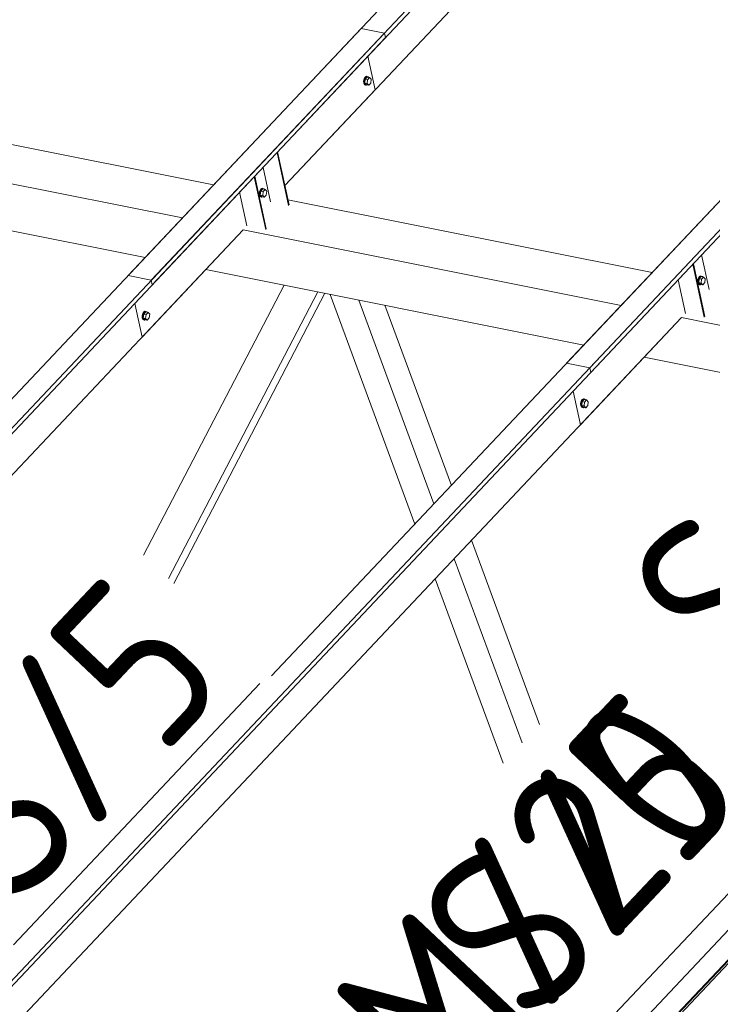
# Model space of a CAD drawing. Header units: millimetres. Extents: x -681 to 506, y -45 to 794.
# Tile 110 of 256: x -362 to -342, y 485 to 515. Entities that reach past the tile are written whole.
import ezdxf

# ---------------------------------------------------------------- set-up
doc = ezdxf.new("R2010")
doc.units = ezdxf.units.MM
doc.header["$LTSCALE"] = 0.6
doc.linetypes.add('XKITLINE00', pattern=[0])
for name, color, linetype, lineweight in [('Bolt', 7, 'Continuous', 0), ('Part', 2, 'Continuous', 0), ('PartMark', 3, 'Continuous', 0)]:
    doc.layers.add(name, color=color, linetype=linetype, lineweight=lineweight)
doc.styles.add('ISOCPEUR', font='ISOCPEUR.TTF')

msp = doc.modelspace()

# ---------------------------------------------------------------- linework, layer by layer
at = {"layer": 'Bolt', "color": 3, "linetype": 'XKITLINE00', "lineweight": 0}
for p, q in [((-351.851, 512.764), (-351.868, 512.698)), ((-351.82, 512.816), (-351.851, 512.764)), ((-351.844, 512.693), (-351.828, 512.76)), ((-351.82, 512.752), (-351.832, 512.638)), ((-351.828, 512.76), (-351.796, 512.811)), ((-351.782, 512.838), (-351.82, 512.816)), ((-351.76, 512.816), (-351.82, 512.752)), ((-351.82, 512.752), (-351.751, 512.738)), ((-351.796, 512.811), (-351.759, 512.833)), ((-351.782, 512.838), (-351.759, 512.833)), ((-351.763, 512.625), (-351.751, 512.738)), ((-351.76, 512.816), (-351.691, 512.802)), ((-351.759, 512.833), (-351.725, 512.82)), ((-351.751, 512.738), (-351.691, 512.802)), ((-351.725, 512.82), (-351.718, 512.807)), ((-351.691, 512.802), (-351.643, 512.751)), ((-351.643, 512.751), (-351.655, 512.638)), ((-351.868, 512.698), (-351.865, 512.633)), ((-351.865, 512.633), (-351.844, 512.589)), ((-351.842, 512.629), (-351.844, 512.693)), ((-351.844, 512.589), (-351.81, 512.575)), ((-351.821, 512.584), (-351.842, 512.629)), ((-351.832, 512.638), (-351.785, 512.588)), ((-351.832, 512.638), (-351.763, 512.625)), ((-351.787, 512.571), (-351.821, 512.584)), ((-351.81, 512.575), (-351.787, 512.571)), ((-351.764, 512.584), (-351.787, 512.571)), ((-351.785, 512.588), (-351.715, 512.574)), ((-351.715, 512.574), (-351.763, 512.625)), ((-351.655, 512.638), (-351.715, 512.574)), ((-354.95, 509.446), (-354.967, 509.38)), ((-354.967, 509.38), (-354.964, 509.315)), ((-354.964, 509.315), (-354.943, 509.271)), ((-354.919, 509.498), (-354.95, 509.446)), ((-354.944, 509.375), (-354.927, 509.442)), ((-354.941, 509.311), (-354.944, 509.375)), ((-354.943, 509.271), (-354.909, 509.257)), ((-354.92, 509.266), (-354.941, 509.311)), ((-354.919, 509.434), (-354.932, 509.32)), ((-354.932, 509.32), (-354.884, 509.27)), ((-354.932, 509.32), (-354.862, 509.307)), ((-354.927, 509.442), (-354.895, 509.493)), ((-354.886, 509.253), (-354.92, 509.266)), ((-354.881, 509.52), (-354.919, 509.498)), ((-354.86, 509.498), (-354.919, 509.434)), ((-354.919, 509.434), (-354.85, 509.42)), ((-354.909, 509.257), (-354.886, 509.253)), ((-354.895, 509.493), (-354.858, 509.515)), ((-354.863, 509.266), (-354.886, 509.253)), ((-354.884, 509.27), (-354.814, 509.256)), ((-354.881, 509.52), (-354.858, 509.515)), ((-354.862, 509.307), (-354.85, 509.42)), ((-354.814, 509.256), (-354.862, 509.307)), ((-354.86, 509.498), (-354.79, 509.484)), ((-354.858, 509.515), (-354.824, 509.502)), ((-354.85, 509.42), (-354.79, 509.484)), ((-354.824, 509.502), (-354.818, 509.489)), ((-354.754, 509.32), (-354.814, 509.256)), ((-354.79, 509.484), (-354.742, 509.433)), ((-354.742, 509.433), (-354.754, 509.32)), ((-341.911, 506.901), (-341.942, 506.85)), ((-341.919, 506.845), (-341.887, 506.897)), ((-341.873, 506.923), (-341.911, 506.901)), ((-341.852, 506.901), (-341.911, 506.838)), ((-341.887, 506.897), (-341.85, 506.919)), ((-341.873, 506.923), (-341.85, 506.919)), ((-341.852, 506.901), (-341.782, 506.887)), ((-341.85, 506.919), (-341.816, 506.906)), ((-341.816, 506.906), (-341.81, 506.893)), ((-341.942, 506.85), (-341.959, 506.783)), ((-341.959, 506.783), (-341.956, 506.719)), ((-341.956, 506.719), (-341.935, 506.674)), ((-341.935, 506.779), (-341.919, 506.845)), ((-341.933, 506.714), (-341.935, 506.779)), ((-341.935, 506.674), (-341.901, 506.661)), ((-341.912, 506.67), (-341.933, 506.714)), ((-341.911, 506.838), (-341.924, 506.724)), ((-341.924, 506.724), (-341.876, 506.674)), ((-341.924, 506.724), (-341.854, 506.71)), ((-341.878, 506.656), (-341.912, 506.67)), ((-341.911, 506.838), (-341.842, 506.824)), ((-341.901, 506.661), (-341.878, 506.656)), ((-341.855, 506.67), (-341.878, 506.656)), ((-341.876, 506.674), (-341.806, 506.66)), ((-341.854, 506.71), (-341.842, 506.824)), ((-341.806, 506.66), (-341.854, 506.71)), ((-341.842, 506.824), (-341.782, 506.887)), ((-341.746, 506.724), (-341.806, 506.66)), ((-341.782, 506.887), (-341.734, 506.837)), ((-341.734, 506.837), (-341.746, 506.724)), ((-358.422, 505.804), (-358.439, 505.737)), ((-358.439, 505.737), (-358.436, 505.673)), ((-358.391, 505.855), (-358.422, 505.804)), ((-358.415, 505.732), (-358.399, 505.799)), ((-358.413, 505.668), (-358.415, 505.732)), ((-358.391, 505.791), (-358.404, 505.678)), ((-358.399, 505.799), (-358.367, 505.85)), ((-358.353, 505.877), (-358.391, 505.855)), ((-358.332, 505.855), (-358.391, 505.791)), ((-358.391, 505.791), (-358.322, 505.777)), ((-358.367, 505.85), (-358.33, 505.872)), ((-358.353, 505.877), (-358.33, 505.872)), ((-358.334, 505.664), (-358.322, 505.777)), ((-358.332, 505.855), (-358.262, 505.841)), ((-358.33, 505.872), (-358.296, 505.859)), ((-358.322, 505.777), (-358.262, 505.841)), ((-358.296, 505.859), (-358.29, 505.846)), ((-358.262, 505.841), (-358.214, 505.791)), ((-358.214, 505.791), (-358.226, 505.677)), ((-358.436, 505.673), (-358.415, 505.628)), ((-358.415, 505.628), (-358.381, 505.615)), ((-358.392, 505.623), (-358.413, 505.668)), ((-358.404, 505.678), (-358.356, 505.628)), ((-358.404, 505.678), (-358.334, 505.664)), ((-358.358, 505.61), (-358.392, 505.623)), ((-358.381, 505.615), (-358.358, 505.61)), ((-358.335, 505.623), (-358.358, 505.61)), ((-358.356, 505.628), (-358.286, 505.614)), ((-358.286, 505.614), (-358.334, 505.664)), ((-358.226, 505.677), (-358.286, 505.614)), ((-345.414, 503.207), (-345.431, 503.141)), ((-345.431, 503.141), (-345.428, 503.076)), ((-345.383, 503.259), (-345.414, 503.207)), ((-345.407, 503.136), (-345.391, 503.203)), ((-345.405, 503.072), (-345.407, 503.136)), ((-345.383, 503.195), (-345.396, 503.081)), ((-345.391, 503.203), (-345.359, 503.254)), ((-345.345, 503.281), (-345.383, 503.259)), ((-345.323, 503.258), (-345.383, 503.195)), ((-345.383, 503.195), (-345.314, 503.181)), ((-345.359, 503.254), (-345.322, 503.276)), ((-345.345, 503.281), (-345.322, 503.276)), ((-345.326, 503.068), (-345.314, 503.181)), ((-345.323, 503.258), (-345.254, 503.245)), ((-345.322, 503.276), (-345.288, 503.263)), ((-345.314, 503.181), (-345.254, 503.245)), ((-345.288, 503.263), (-345.282, 503.25)), ((-345.254, 503.245), (-345.206, 503.194)), ((-345.206, 503.194), (-345.218, 503.081)), ((-345.428, 503.076), (-345.407, 503.032)), ((-345.407, 503.032), (-345.373, 503.018)), ((-345.384, 503.027), (-345.405, 503.072)), ((-345.396, 503.081), (-345.348, 503.031)), ((-345.396, 503.081), (-345.326, 503.068)), ((-345.35, 503.014), (-345.384, 503.027)), ((-345.373, 503.018), (-345.35, 503.014)), ((-345.327, 503.027), (-345.35, 503.014)), ((-345.348, 503.031), (-345.278, 503.017)), ((-345.278, 503.017), (-345.326, 503.068)), ((-345.218, 503.081), (-345.278, 503.017))]:
    msp.add_line(p, q, dxfattribs=at)
at = {"layer": 'Part', "color": 2, "linetype": 'XKITLINE00', "lineweight": 0}
for p, q in [((-358.167, 506.794), (-318.971, 548.313)), ((-358.137, 506.657), (-318.941, 548.177)), ((-345.159, 504.197), (-305.963, 545.717)), ((-345.129, 504.061), (-305.933, 545.581)), ((-354.203, 509.597), (-323.164, 542.476)), ((-358.855, 506.931), (-343.188, 523.527)), ((-345.847, 504.334), (-330.18, 520.93)), ((-367.605, 497.662), (-351.938, 514.258)), ((-351.25, 514.121), (-351.938, 514.258)), ((-390.446, 472.601), (-351.25, 514.121)), ((-390.417, 472.464), (-351.221, 513.984)), ((-351.221, 513.984), (-351.25, 514.121)), ((-351.524, 512.435), (-351.741, 513.433)), ((-354.203, 509.597), (-351.524, 512.435)), ((-367.12, 511.775), (-356.317, 509.619)), ((-354.597, 495.066), (-338.93, 511.661)), ((-377.438, 470.004), (-338.242, 511.524)), ((-377.409, 469.868), (-338.212, 511.388)), ((-368.452, 510.88), (-357.239, 508.642)), ((-354.097, 509.009), (-354.437, 510.577)), ((-354.079, 509.027), (-354.42, 510.595)), ((-354.626, 509.114), (-354.849, 510.14)), ((-354.771, 508.294), (-355.112, 509.862)), ((-354.754, 508.313), (-355.094, 509.881)), ((-369.557, 509.708), (-358.345, 507.47)), ((-355.329, 508.406), (-355.545, 509.403)), ((-354.112, 509.179), (-343.309, 507.023)), ((-386.482, 475.404), (-355.444, 508.283)), ((-358.441, 505.108), (-355.444, 508.283)), ((-355.444, 508.284), (-344.231, 506.046)), ((-362.067, 466.356), (-322.871, 507.875)), ((-341.618, 506.518), (-341.841, 507.544)), ((-341.763, 505.698), (-342.104, 507.266)), ((-341.746, 505.716), (-342.086, 507.284)), ((-358.167, 506.794), (-358.855, 506.931)), ((-356.549, 507.112), (-345.337, 504.874)), ((-354.229, 506.649), (-358.393, 498.65)), ((-358.167, 506.794), (-358.137, 506.657)), ((-342.321, 505.809), (-342.537, 506.807)), ((-323.262, 506.38), (-362.458, 464.86)), ((-357.654, 497.952), (-353.23, 506.449)), ((-357.498, 497.804), (-353.019, 506.407)), ((-350.347, 499.568), (-352.861, 506.376)), ((-361.868, 464.499), (-322.672, 506.019)), ((-322.661, 506.143), (-361.857, 464.624)), ((-322.642, 506.133), (-361.838, 464.613)), ((-358.658, 506.106), (-358.441, 505.108)), ((-349.783, 500.165), (-352.014, 506.207)), ((-349.264, 500.714), (-351.235, 506.051)), ((-373.474, 472.808), (-342.436, 505.687)), ((-345.433, 502.512), (-342.436, 505.687)), ((-342.436, 505.687), (-338.976, 504.997)), ((-345.159, 504.197), (-345.847, 504.334)), ((-343.541, 504.516), (-340.082, 503.825)), ((-345.159, 504.197), (-345.129, 504.061)), ((-345.65, 503.51), (-345.433, 502.512)), ((-346.647, 493.629), (-348.664, 499.089)), ((-347.166, 493.079), (-349.183, 498.54)), ((-347.73, 492.482), (-349.747, 497.942))]:
    msp.add_line(p, q, dxfattribs=at)
at = {"layer": 'PartMark', "color": 1, "linetype": 'XKITLINE00', "lineweight": 0}
msp.add_line((-362.257, 487.097), (-354.944, 494.843), dxfattribs=at)

# ---------------------------------------------------------------- texts
at = {"layer": 'PartMark', "color": 1, "style": 'ISOCPEUR', "width": 0.85}
for s, p in [('S/5', (-340.66, 494.473)), ('S/5', (-362.281, 487.945)), ('M/20', (-349.403, 481.969)), ('S/5', (-346.911, 484.558))]:
    msp.add_text(s, height=5, rotation=46.6502, dxfattribs=at).set_placement(p)

doc.saveas('drawing.dxf')
